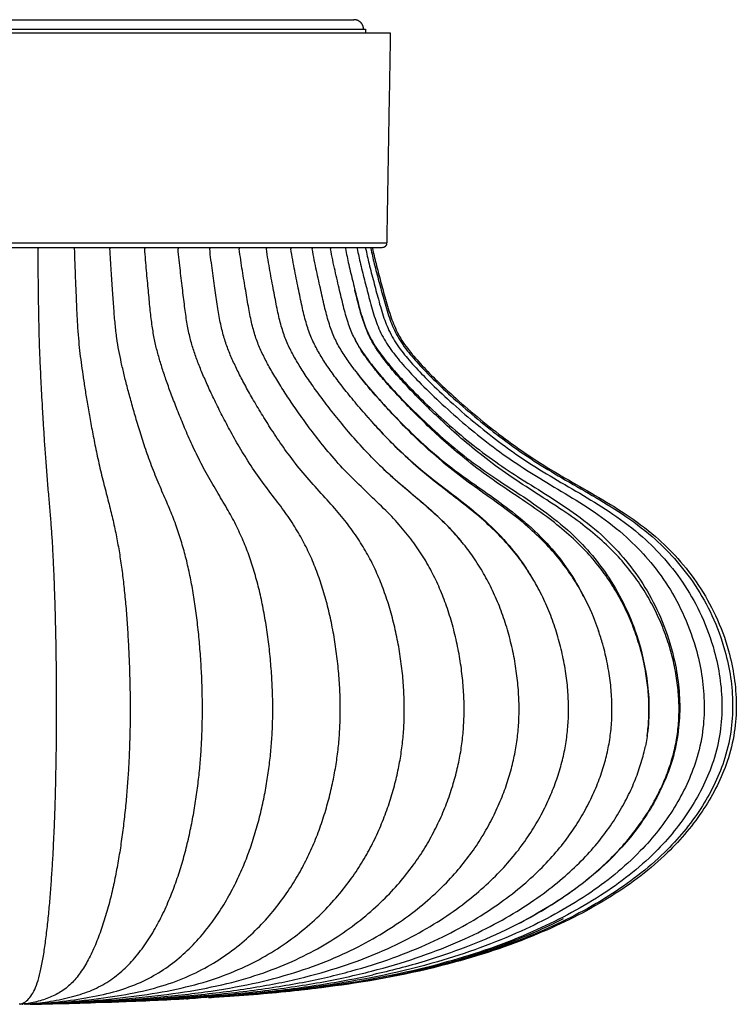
# Model space of a CAD drawing. Header units: millimetres. Extents: x 129 to 279, y 300 to 403.
# Tile 2 of 2: x 204 to 279, y 300 to 403. Entities that reach past the tile are written whole.
import ezdxf

# ---------------------------------------------------------------- set-up
doc = ezdxf.new("R2010")
doc.units = ezdxf.units.MM
doc.layers.add('Make2D$Visible$Curvas', color=7, linetype='Continuous')

msp = doc.modelspace()

# ---------------------------------------------------------------- linework, layer by layer
at = {"layer": 'Make2D$Visible$Curvas', "color": 7, "lineweight": -3}
for points, weights, degree, knots in [([(168.71, 403.45), (168.71, 403.45), (178.97, 403.45), (189.22, 403.45), (203.71, 403.45), (218.21, 403.45), (228.46, 403.45), (238.71, 403.45), (238.71, 403.45)], [1, 0.853553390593, 0.853553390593, 0.853553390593, 1, 0.853553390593, 0.853553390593, 0.853553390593, 1], 2, [0, 0, 0, 28.994949, 28.994949, 57.989899, 57.989899, 86.984848, 86.984848, 115.979797, 115.979797, 115.979797]), ([(239.71, 402.45), (239.71, 402.87), (239.42, 403.16), (239.13, 403.45), (238.71, 403.45)], [1, 0.853553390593, 0.853553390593, 0.853553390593, 1], 2, [0, 0, 0, 0.828427, 0.828427, 1.656854, 1.656854, 1.656854]), ([(242.51, 402.05), (242.51, 402.05), (203.71, 402.05), (164.91, 402.05), (164.91, 402.05)], [1, 0.707106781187, 1, 0.707106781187, 1], 2, [-121.893795, -121.893795, -121.893795, -60.946897, -60.946897, 0, 0, 0]), ([(167.51, 402.45), (167.51, 402.45), (194.34, 402.45), (221.18, 402.45), (235.06, 402.45)], [1, 0.793353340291, 1, 0.793353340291, 1], 2, [18.954276, 18.954276, 18.954276, 66.339965, 66.339965, 113.725654, 113.725654, 113.725654]), ([(242.13, 380.09), (242.13, 380.09), (203.71, 380.09), (165.3, 380.09), (165.3, 380.09)], [1, 0.707106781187, 1, 0.707106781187, 1], 2, [0, 0, 0, 60.344632, 60.344632, 120.689264, 120.689264, 120.689264]), ([(242.13, 380.08), (242.13, 379.95), (242.08, 379.83), (241.98, 379.74), (241.94, 379.69), (241.88, 379.65), (241.81, 379.63), (241.63, 379.59), (241.63, 379.59)], [0.983741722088, 0.895274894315, 0.851041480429, 0.851041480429, 0.851041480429, 0.851041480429, 0.851041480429, 0.851041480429, 0.851041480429], 3, [0.0188083, 0.0188083, 0.0188083, 0.0188083, 0.402872, 0.402872, 0.402872, 0.7901315, 0.7901315, 0.797266, 0.797266, 0.797266, 0.797266]), ([(241.63, 379.59), (241.52, 379.59), (230.33, 379.59), (219.15, 379.59), (203.44, 379.59), (187.74, 379.59), (176.71, 379.59), (165.8, 379.59), (165.8, 379.59)], [1, 0.853553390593, 0.853553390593, 0.853553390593, 1, 0.853553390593, 0.853553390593, 0.853553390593, 0.997057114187], 2, [0.271157, 0.271157, 0.271157, 31.682348, 31.682348, 63.093539, 63.093539, 94.504731, 94.504731, 125.598712, 125.598712, 125.598712])]:
    msp.add_rational_spline(points, weights, degree=degree, knots=knots, dxfattribs=at)
msp.add_rational_spline([(235.06, 402.45), (239.91, 402.45), (239.91, 402.45)], [1, 0.965925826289, 1], degree=2, dxfattribs=at)
for points, degree in [([(239.91, 402.45), (239.91, 402.32), (239.91, 402.18), (239.91, 402.05)], 3), ([(242.51, 402.05), (242.13, 380.1)], 1), ([(203.81, 300.49), (204, 300.54), (204.35, 300.72), (204.82, 301.18), (205.23, 301.8), (205.59, 302.68), (205.9, 303.82), (206.17, 305.17), (206.41, 306.7), (206.62, 308.39), (206.81, 310.17), (206.96, 311.98), (207.09, 313.79), (207.21, 315.57), (207.3, 317.37), (207.38, 319.19), (207.45, 321.04), (207.5, 322.87), (207.54, 324.65), (207.57, 326.37), (207.6, 328.05), (207.61, 329.73), (207.61, 331.47), (207.61, 333.31), (207.59, 335.27), (207.57, 337.27), (207.53, 339.27), (207.48, 341.23), (207.43, 343.12), (207.36, 344.92), (207.29, 346.61), (207.21, 348.24), (207.11, 349.79), (207, 351.33), (206.86, 352.97), (206.7, 354.71), (206.55, 356.62), (206.41, 358.45), (206.3, 360.18), (206.2, 361.8), (206.11, 363.3), (206.04, 364.7), (205.97, 366.02), (205.91, 367.25), (205.86, 368.36), (205.82, 369.45), (205.79, 370.61), (205.76, 371.91), (205.73, 373.46), (205.71, 375.25), (205.68, 377.25), (205.67, 378.73), (205.66, 379.5)], 3), ([(205.65, 379.59), (205.66, 379.56), (205.66, 379.53), (205.66, 379.5)], 3), ([(209.45, 379.59), (209.45, 379.56), (209.45, 379.53), (209.45, 379.5)], 3), ([(213.18, 379.59), (213.18, 379.56), (213.18, 379.53), (213.19, 379.5)], 3), ([(216.81, 379.59), (216.81, 379.56), (216.82, 379.53), (216.82, 379.5)], 3), ([(220.3, 379.59), (220.3, 379.56), (220.31, 379.53), (220.31, 379.5)], 3), ([(223.61, 379.59), (223.61, 379.56), (223.61, 379.53), (223.62, 379.5)], 3), ([(226.7, 379.59), (226.7, 379.56), (226.71, 379.53), (226.71, 379.5)], 3), ([(229.54, 379.59), (229.54, 379.56), (229.54, 379.53), (229.55, 379.5)], 3), ([(232.09, 379.6), (232.1, 379.57), (232.1, 379.54), (232.11, 379.5)], 3), ([(234.34, 379.59), (234.34, 379.56), (234.35, 379.53), (234.35, 379.5)], 3), ([(236.25, 379.59), (236.25, 379.56), (236.26, 379.53), (236.26, 379.5)], 3), ([(237.81, 379.59), (237.81, 379.57), (237.82, 379.54), (237.82, 379.51)], 3), ([(239.03, 379.59), (239.04, 379.57), (239.04, 379.55), (239.05, 379.52)], 3), ([(239.92, 379.59), (239.93, 379.57), (239.93, 379.55), (239.93, 379.53)], 3), ([(240.46, 379.59), (240.47, 379.58), (240.47, 379.56), (240.47, 379.54)], 3), ([(240.64, 379.6), (240.65, 379.58), (240.65, 379.56), (240.65, 379.54)], 3), ([(240.23, 361.81), (240.22, 361.82), (240.21, 361.83), (240.2, 361.84)], 3), ([(221.18, 301.05), (221.23, 301.05), (221.28, 301.05), (221.33, 301.05)], 3), ([(203.81, 300.49), (203.68, 300.49)], 1), ([(203.9, 300.49), (203.81, 300.49)], 1), ([(204.02, 300.5), (203.98, 300.49), (203.94, 300.49), (203.9, 300.49)], 3), ([(204.02, 300.49), (204.03, 300.49), (204.04, 300.49), (204.05, 300.49)], 3), ([(204.24, 300.5), (204.27, 300.5), (204.3, 300.5), (204.33, 300.51)], 3), ([(204.37, 300.5), (204.39, 300.5), (204.41, 300.5), (204.43, 300.5)], 3)]:
    msp.add_open_spline(points, degree=degree, dxfattribs=at)
for points, knots in [([(209.45, 379.5), (209.48, 378.7), (209.53, 377.17), (209.62, 375.1), (209.69, 373.23), (209.78, 371.57), (209.88, 370.14), (210.01, 368.85), (210.16, 367.62), (210.34, 366.34), (210.55, 364.95), (210.8, 363.46), (211.07, 361.86), (211.39, 360.14), (211.75, 358.3), (212.19, 356.31), (212.68, 354.36), (213.16, 352.54), (213.57, 350.85), (213.92, 349.18), (214.21, 347.5), (214.46, 345.77), (214.67, 343.99), (214.85, 342.13), (215, 340.17), (215.12, 338.15), (215.21, 336.09), (215.27, 334.08), (215.3, 332.17), (215.3, 330.34), (215.27, 328.59), (215.21, 326.88), (215.13, 325.14), (215.01, 323.34), (214.85, 321.49), (214.65, 319.61), (214.41, 317.75), (214.14, 315.92), (213.81, 314.12), (213.42, 312.29), (212.95, 310.43), (212.39, 308.61), (211.76, 306.89), (211.03, 305.3), (210.21, 303.91), (209.28, 302.74), (208.19, 301.83), (206.95, 301.19), (205.58, 300.74), (204.57, 300.56), (204.06, 300.5)], [0, 0, 0, 0, 3.125997, 6.251994, 9.37799, 12.503987, 15.629984, 18.755981, 21.881978, 25.007974, 28.133971, 31.259968, 34.385965, 37.511962, 40.637959, 43.763955, 46.889952, 50.015949, 53.141946, 56.267943, 59.393939, 62.519936, 65.645933, 68.77193, 71.897927, 75.023923, 78.14992, 81.275917, 84.401914, 87.527911, 90.653907, 93.779904, 96.905901, 100.031898, 103.157895, 106.283892, 109.409888, 112.535885, 115.661882, 118.787879, 121.913876, 125.039872, 128.165869, 131.291866, 134.417863, 137.54386, 140.669856, 143.795853, 146.92185, 149.759815, 149.759815, 149.759815, 149.759815]), ([(204.47, 300.52), (205.23, 300.57), (206.84, 300.75), (209.05, 301.19), (211.11, 301.83), (212.9, 302.74), (214.45, 303.91), (215.8, 305.3), (217, 306.89), (218.06, 308.61), (218.97, 310.43), (219.75, 312.29), (220.4, 314.12), (220.94, 315.92), (221.4, 317.75), (221.79, 319.61), (222.12, 321.49), (222.38, 323.34), (222.58, 325.14), (222.72, 326.88), (222.81, 328.59), (222.86, 330.34), (222.86, 332.17), (222.82, 334.08), (222.72, 336.09), (222.57, 338.15), (222.37, 340.17), (222.11, 342.13), (221.82, 343.99), (221.47, 345.77), (221.06, 347.5), (220.58, 349.18), (220.01, 350.85), (219.33, 352.54), (218.53, 354.36), (217.72, 356.31), (216.99, 358.3), (216.39, 360.14), (215.87, 361.86), (215.42, 363.46), (215.01, 364.95), (214.66, 366.34), (214.37, 367.62), (214.11, 368.85), (213.9, 370.14), (213.73, 371.57), (213.59, 373.23), (213.47, 375.1), (213.32, 377.17), (213.23, 378.7), (213.19, 379.5)], [0.50432, 0.50432, 0.50432, 0.50432, 3.125997, 6.251993, 9.37799, 12.503987, 15.629984, 18.75598, 21.881977, 25.007974, 28.13397, 31.259967, 34.385964, 37.51196, 40.637957, 43.763954, 46.889951, 50.015947, 53.141944, 56.267941, 59.393937, 62.519934, 65.645931, 68.771927, 71.897924, 75.023921, 78.149918, 81.275914, 84.401911, 87.527908, 90.653904, 93.779901, 96.905898, 100.031894, 103.157891, 106.283888, 109.409885, 112.535881, 115.661878, 118.787875, 121.913871, 125.039868, 128.165865, 131.291861, 134.417858, 137.543855, 140.669852, 143.795848, 146.921845, 150.047842, 150.047842, 150.047842, 150.047842]), ([(204.55, 300.51), (205.69, 300.56), (207.99, 300.75), (211.09, 301.19), (213.94, 301.83), (216.43, 302.74), (218.57, 303.91), (220.45, 305.3), (222.11, 306.89), (223.56, 308.61), (224.83, 310.43), (225.91, 312.29), (226.81, 314.12), (227.56, 315.92), (228.19, 317.75), (228.73, 319.61), (229.18, 321.49), (229.55, 323.34), (229.82, 325.14), (230.02, 326.88), (230.15, 328.59), (230.22, 330.34), (230.22, 332.17), (230.16, 334.08), (230.02, 336.09), (229.81, 338.15), (229.53, 340.17), (229.18, 342.13), (228.77, 343.99), (228.28, 345.77), (227.72, 347.5), (227.06, 349.18), (226.26, 350.85), (225.32, 352.54), (224.22, 354.36), (223.09, 356.31), (222.09, 358.3), (221.26, 360.14), (220.54, 361.86), (219.91, 363.46), (219.35, 364.95), (218.86, 366.34), (218.46, 367.62), (218.1, 368.85), (217.81, 370.14), (217.57, 371.57), (217.38, 373.23), (217.21, 375.1), (217.01, 377.17), (216.88, 378.7), (216.82, 379.5)], [0.343002, 0.343002, 0.343002, 0.343002, 3.125997, 6.251994, 9.377991, 12.503988, 15.629984, 18.755981, 21.881978, 25.007975, 28.133972, 31.259969, 34.385966, 37.511963, 40.63796, 43.763957, 46.889953, 50.01595, 53.141947, 56.267944, 59.393941, 62.519938, 65.645935, 68.771932, 71.897929, 75.023926, 78.149922, 81.275919, 84.401916, 87.527913, 90.65391, 93.779907, 96.905904, 100.031901, 103.157898, 106.283895, 109.409891, 112.535888, 115.661885, 118.787882, 121.913879, 125.039876, 128.165873, 131.29187, 134.417867, 137.543864, 140.66986, 143.795857, 146.921854, 150.047851, 150.047851, 150.047851, 150.047851]), ([(204.63, 300.5), (206.12, 300.56), (209.08, 300.74), (213.06, 301.19), (216.67, 301.83), (219.82, 302.74), (222.53, 303.91), (224.91, 305.3), (227.01, 306.89), (228.86, 308.61), (230.46, 310.43), (231.83, 312.29), (232.97, 314.12), (233.91, 315.92), (234.72, 317.75), (235.4, 319.61), (235.97, 321.49), (236.43, 323.34), (236.78, 325.14), (237.03, 326.88), (237.2, 328.59), (237.28, 330.34), (237.28, 332.17), (237.21, 334.08), (237.03, 336.09), (236.77, 338.15), (236.41, 340.17), (235.97, 342.13), (235.44, 343.99), (234.83, 345.77), (234.12, 347.5), (233.28, 349.18), (232.27, 350.85), (231.08, 352.54), (229.68, 354.36), (228.25, 356.31), (226.98, 358.3), (225.93, 360.14), (225.02, 361.86), (224.22, 363.46), (223.51, 364.95), (222.9, 366.34), (222.38, 367.62), (221.94, 368.85), (221.56, 370.14), (221.26, 371.57), (221.02, 373.23), (220.8, 375.1), (220.55, 377.17), (220.38, 378.7), (220.31, 379.5)], [0.254779, 0.254779, 0.254779, 0.254779, 3.125997, 6.251994, 9.377991, 12.503988, 15.629985, 18.755981, 21.881978, 25.007975, 28.133972, 31.259969, 34.385966, 37.511963, 40.63796, 43.763957, 46.889954, 50.01595, 53.141947, 56.267944, 59.393941, 62.519938, 65.645935, 68.771932, 71.897929, 75.023926, 78.149923, 81.27592, 84.401916, 87.527913, 90.65391, 93.779907, 96.905904, 100.031901, 103.157898, 106.283895, 109.409892, 112.535889, 115.661886, 118.787882, 121.913879, 125.039876, 128.165873, 131.29187, 134.417867, 137.543864, 140.669861, 143.795858, 146.921855, 150.047851, 150.047851, 150.047851, 150.047851]), ([(204.85, 300.5), (206.96, 300.55), (211.11, 300.74), (216.66, 301.19), (221.67, 301.83), (226.03, 302.74), (229.79, 303.91), (233.09, 305.3), (236, 306.89), (238.56, 308.61), (240.79, 310.43), (242.68, 312.29), (244.26, 314.12), (245.57, 315.92), (246.68, 317.75), (247.63, 319.61), (248.42, 321.49), (249.06, 323.34), (249.54, 325.14), (249.89, 326.88), (250.12, 328.59), (250.23, 330.34), (250.24, 332.17), (250.13, 334.08), (249.89, 336.09), (249.52, 338.15), (249.03, 340.17), (248.41, 342.13), (247.69, 343.99), (246.84, 345.77), (245.85, 347.5), (244.68, 349.18), (243.29, 350.85), (241.63, 352.54), (239.7, 354.36), (237.72, 356.31), (235.96, 358.3), (234.5, 360.14), (233.24, 361.86), (232.13, 363.46), (231.15, 364.95), (230.3, 366.34), (229.58, 367.62), (228.96, 368.85), (228.44, 370.14), (228.03, 371.57), (227.7, 373.23), (227.39, 375.1), (227.04, 377.17), (226.81, 378.7), (226.71, 379.5)], [0.192967, 0.192967, 0.192967, 0.192967, 3.125997, 6.251994, 9.377991, 12.503988, 15.629985, 18.755981, 21.881978, 25.007975, 28.133972, 31.259969, 34.385966, 37.511963, 40.63796, 43.763957, 46.889954, 50.015951, 53.141948, 56.267944, 59.393941, 62.519938, 65.645935, 68.771932, 71.897929, 75.023926, 78.149923, 81.27592, 84.401917, 87.527914, 90.653911, 93.779907, 96.905904, 100.031901, 103.157898, 106.283895, 109.409892, 112.535889, 115.661886, 118.787883, 121.91388, 125.039877, 128.165874, 131.29187, 134.417867, 137.543864, 140.669861, 143.795858, 146.921855, 150.047852, 150.047852, 150.047852, 150.047852]), ([(204.85, 300.5), (206.62, 300.56), (210.16, 300.74), (214.92, 301.19), (219.25, 301.83), (223.03, 302.74), (226.29, 303.91), (229.14, 305.3), (231.66, 306.89), (233.87, 308.61), (235.8, 310.43), (237.44, 312.29), (238.81, 314.12), (239.94, 315.92), (240.9, 317.75), (241.72, 319.61), (242.41, 321.49), (242.96, 323.34), (243.38, 325.14), (243.68, 326.88), (243.88, 328.59), (243.98, 330.34), (243.98, 332.17), (243.89, 334.08), (243.68, 336.09), (243.36, 338.15), (242.93, 340.17), (242.4, 342.13), (241.77, 343.99), (241.04, 345.77), (240.18, 347.5), (239.17, 349.18), (237.97, 350.85), (236.54, 352.54), (234.86, 354.36), (233.15, 356.31), (231.62, 358.3), (230.36, 360.14), (229.27, 361.86), (228.31, 363.46), (227.46, 364.95), (226.73, 366.34), (226.11, 367.62), (225.57, 368.85), (225.12, 370.14), (224.76, 371.57), (224.47, 373.23), (224.21, 375.1), (223.91, 377.17), (223.7, 378.7), (223.62, 379.5)], [0.275375, 0.275375, 0.275375, 0.275375, 3.125997, 6.251994, 9.377991, 12.503988, 15.629985, 18.755981, 21.881978, 25.007975, 28.133972, 31.259969, 34.385966, 37.511963, 40.63796, 43.763957, 46.889954, 50.015951, 53.141948, 56.267944, 59.393941, 62.519938, 65.645935, 68.771932, 71.897929, 75.023926, 78.149923, 81.27592, 84.401917, 87.527914, 90.65391, 93.779907, 96.905904, 100.031901, 103.157898, 106.283895, 109.409892, 112.535889, 115.661886, 118.787883, 121.91388, 125.039876, 128.165873, 131.29187, 134.417867, 137.543864, 140.669861, 143.795858, 146.921855, 150.047852, 150.047852, 150.047852, 150.047852]), ([(239.93, 379.53), (240.04, 378.99), (240.16, 378.45), (240.29, 377.92), (240.44, 377.3), (240.6, 376.68), (240.77, 376.06), (240.93, 375.44), (241.09, 374.83), (241.26, 374.21), (241.44, 373.55), (241.63, 372.88), (241.85, 372.23), (241.95, 371.95), (242.06, 371.67), (242.17, 371.39), (242.3, 371.09), (242.44, 370.79), (242.59, 370.51), (242.74, 370.22), (242.91, 369.94), (243.08, 369.67), (243.28, 369.37), (243.48, 369.08), (243.7, 368.8), (243.9, 368.54), (244.11, 368.29), (244.32, 368.04), (244.55, 367.77), (244.78, 367.5), (245.02, 367.24), (245.52, 366.69), (246.03, 366.16), (246.55, 365.64), (247.27, 364.92), (248.02, 364.22), (248.78, 363.54), (249.59, 362.8), (250.42, 362.08), (251.26, 361.38), (252.11, 360.68), (252.96, 360), (253.84, 359.34), (254.79, 358.62), (255.76, 357.93), (256.75, 357.28), (257.68, 356.67), (258.62, 356.09), (259.58, 355.53), (260.62, 354.91), (261.67, 354.31), (262.71, 353.69), (263.75, 353.07), (264.79, 352.44), (265.79, 351.75), (266.87, 351.02), (267.91, 350.23), (268.89, 349.36), (269.71, 348.64), (270.47, 347.88), (271.19, 347.06), (271.97, 346.18), (272.69, 345.24), (273.33, 344.25), (273.98, 343.25), (274.56, 342.19), (275.06, 341.11), (275.6, 339.92), (276.05, 338.68), (276.4, 337.42), (276.89, 335.61), (277.18, 333.72), (277.19, 331.85), (277.2, 330.88), (277.14, 329.92), (277.01, 328.96), (276.86, 327.94), (276.62, 326.92), (276.3, 325.94), (275.73, 324.2), (274.92, 322.55), (273.94, 321.02), (272.88, 319.35), (271.63, 317.81), (270.24, 316.42), (268.49, 314.68), (266.56, 313.19), (264.5, 311.86), (262.25, 310.41), (259.86, 309.17), (257.42, 308.09), (254.51, 306.81), (251.48, 305.76), (248.43, 304.91), (244.63, 303.84), (240.79, 303.08), (236.89, 302.51), (233.19, 301.97), (229.44, 301.62), (225.73, 301.35), (224.13, 301.23), (222.52, 301.13), (220.92, 301.04)], [1.413686, 1.413686, 1.413686, 1.413686, 3.069952, 3.069952, 3.069952, 4.988854, 4.988854, 4.988854, 6.908607, 6.908607, 6.908607, 8.976785, 8.976785, 8.976785, 9.885831, 9.885831, 9.885831, 10.868877, 10.868877, 10.868877, 11.855495, 11.855495, 11.855495, 12.930922, 12.930922, 12.930922, 13.928316, 13.928316, 13.928316, 15.008267, 15.008267, 15.008267, 17.245605, 17.245605, 17.245605, 20.347972, 20.347972, 20.347972, 23.688898, 23.688898, 23.688898, 27.023617, 27.023617, 27.023617, 30.651393, 30.651393, 30.651393, 34.034656, 34.034656, 34.034656, 37.726967, 37.726967, 37.726967, 41.411352, 41.411352, 41.411352, 45.373133, 45.373133, 45.373133, 48.646523, 48.646523, 48.646523, 52.203722, 52.203722, 52.203722, 55.804759, 55.804759, 55.804759, 59.740324, 59.740324, 59.740324, 65.400009, 65.400009, 65.400009, 68.294849, 68.294849, 68.294849, 71.415232, 71.415232, 71.415232, 76.921052, 76.921052, 76.921052, 82.888288, 82.888288, 82.888288, 90.323191, 90.323191, 90.323191, 98.488741, 98.488741, 98.488741, 108.221216, 108.221216, 108.221216, 120.25384, 120.25384, 120.25384, 131.710414, 131.710414, 131.710414, 136.64601, 136.64601, 136.64601, 136.64601]), ([(240.65, 379.54), (240.76, 379.01), (240.88, 378.47), (241.02, 377.94), (241.17, 377.32), (241.34, 376.7), (241.5, 376.08), (241.67, 375.47), (241.83, 374.85), (242, 374.23), (242.19, 373.57), (242.38, 372.9), (242.61, 372.26), (242.71, 371.98), (242.82, 371.7), (242.94, 371.42), (243.07, 371.12), (243.2, 370.83), (243.36, 370.54), (243.51, 370.25), (243.68, 369.98), (243.86, 369.7), (244.06, 369.41), (244.27, 369.12), (244.49, 368.84), (244.7, 368.58), (244.91, 368.32), (245.13, 368.07), (245.36, 367.8), (245.6, 367.53), (245.85, 367.27), (246.36, 366.72), (246.88, 366.19), (247.41, 365.67), (248.15, 364.95), (248.92, 364.25), (249.69, 363.57), (250.52, 362.83), (251.37, 362.11), (252.23, 361.41), (253.09, 360.71), (253.97, 360.03), (254.86, 359.37), (255.83, 358.65), (256.83, 357.96), (257.85, 357.31), (258.79, 356.7), (259.76, 356.12), (260.74, 355.55), (261.8, 354.93), (262.87, 354.33), (263.94, 353.71), (265, 353.09), (266.06, 352.46), (267.08, 351.78), (268.18, 351.05), (269.24, 350.26), (270.24, 349.4), (271.06, 348.68), (271.84, 347.92), (272.57, 347.1), (273.37, 346.22), (274.1, 345.29), (274.76, 344.29), (275.42, 343.3), (276.01, 342.25), (276.52, 341.15), (277.08, 339.96), (277.54, 338.72), (277.89, 337.45), (278.4, 335.61), (278.68, 333.72), (278.69, 331.85), (278.7, 330.87), (278.64, 329.9), (278.49, 328.94), (278.34, 327.91), (278.09, 326.89), (277.75, 325.89), (277.17, 324.16), (276.33, 322.49), (275.32, 320.95), (274.23, 319.27), (272.93, 317.74), (271.51, 316.36), (269.73, 314.62), (267.76, 313.13), (265.65, 311.81), (263.36, 310.37), (260.92, 309.13), (258.41, 308.05), (255.42, 306.77), (252.32, 305.73), (249.22, 304.88), (245.31, 303.81), (241.38, 303.05), (237.44, 302.5), (233.65, 301.96), (229.85, 301.61), (226.04, 301.34), (225.2, 301.28), (224.35, 301.23), (223.5, 301.18)], [1.417311, 1.417311, 1.417311, 1.417311, 3.060627, 3.060627, 3.060627, 4.97765, 4.97765, 4.97765, 6.897151, 6.897151, 6.897151, 8.959017, 8.959017, 8.959017, 9.862892, 9.862892, 9.862892, 10.838779, 10.838779, 10.838779, 11.818217, 11.818217, 11.818217, 12.888277, 12.888277, 12.888277, 13.88261, 13.88261, 13.88261, 14.960715, 14.960715, 14.960715, 17.195466, 17.195466, 17.195466, 20.295685, 20.295685, 20.295685, 23.634898, 23.634898, 23.634898, 26.967738, 26.967738, 26.967738, 30.59338, 30.59338, 30.59338, 33.975206, 33.975206, 33.975206, 37.667469, 37.667469, 37.667469, 41.352885, 41.352885, 41.352885, 45.317698, 45.317698, 45.317698, 48.59578, 48.59578, 48.59578, 52.161146, 52.161146, 52.161146, 55.773994, 55.773994, 55.773994, 59.726212, 59.726212, 59.726212, 65.419451, 65.419451, 65.419451, 68.336745, 68.336745, 68.336745, 71.482686, 71.482686, 71.482686, 77.02265, 77.02265, 77.02265, 83.013723, 83.013723, 83.013723, 90.464808, 90.464808, 90.464808, 98.638633, 98.638633, 98.638633, 108.375906, 108.375906, 108.375906, 120.410531, 120.410531, 120.410531, 131.86733, 131.86733, 131.86733, 134.417903, 134.417903, 134.417903, 134.417903]), ([(240.47, 379.54), (240.58, 379), (240.7, 378.47), (240.83, 377.93), (240.99, 377.31), (241.15, 376.7), (241.32, 376.08), (241.48, 375.46), (241.65, 374.84), (241.82, 374.23), (242, 373.57), (242.19, 372.9), (242.42, 372.26), (242.52, 371.97), (242.63, 371.69), (242.74, 371.41), (242.87, 371.11), (243.01, 370.82), (243.16, 370.53), (243.32, 370.25), (243.49, 369.97), (243.67, 369.69), (243.86, 369.4), (244.07, 369.11), (244.29, 368.83), (244.5, 368.57), (244.71, 368.31), (244.92, 368.06), (245.16, 367.79), (245.4, 367.53), (245.64, 367.26), (246.14, 366.72), (246.66, 366.19), (247.19, 365.67), (247.93, 364.94), (248.69, 364.25), (249.46, 363.56), (250.29, 362.82), (251.13, 362.1), (251.99, 361.4), (252.84, 360.7), (253.72, 360.02), (254.61, 359.36), (255.57, 358.64), (256.56, 357.95), (257.57, 357.3), (258.51, 356.69), (259.48, 356.11), (260.44, 355.54), (261.5, 354.93), (262.57, 354.32), (263.63, 353.71), (264.68, 353.09), (265.74, 352.45), (266.75, 351.77), (267.85, 351.04), (268.9, 350.25), (269.9, 349.39), (270.72, 348.67), (271.5, 347.91), (272.23, 347.09), (273.02, 346.21), (273.74, 345.27), (274.4, 344.28), (275.06, 343.28), (275.65, 342.23), (276.15, 341.14), (276.71, 339.95), (277.16, 338.71), (277.51, 337.44), (278.02, 335.62), (278.3, 333.73), (278.32, 331.85), (278.33, 330.88), (278.26, 329.91), (278.12, 328.95), (277.97, 327.91), (277.72, 326.9), (277.39, 325.9), (276.81, 324.16), (275.97, 322.5), (274.98, 320.96), (273.89, 319.3), (272.61, 317.76), (271.19, 316.37), (269.42, 314.64), (267.45, 313.14), (265.36, 311.82), (263.07, 310.37), (260.64, 309.13), (258.16, 308.06), (255.2, 306.79), (252.12, 305.74), (249.02, 304.88), (245.16, 303.82), (241.26, 303.06), (237.3, 302.5), (233.54, 301.97), (229.75, 301.61), (225.96, 301.34), (225.14, 301.29), (224.32, 301.23), (223.5, 301.18)], [1.416117, 1.416117, 1.416117, 1.416117, 3.062905, 3.062905, 3.062905, 4.980388, 4.980388, 4.980388, 6.89995, 6.89995, 6.89995, 8.963359, 8.963359, 8.963359, 9.868497, 9.868497, 9.868497, 10.846132, 10.846132, 10.846132, 11.827322, 11.827322, 11.827322, 12.898691, 12.898691, 12.898691, 13.893771, 13.893771, 13.893771, 14.972327, 14.972327, 14.972327, 17.207709, 17.207709, 17.207709, 20.308453, 20.308453, 20.308453, 23.648085, 23.648085, 23.648085, 26.981384, 26.981384, 26.981384, 30.607547, 30.607547, 30.607547, 33.989724, 33.989724, 33.989724, 37.681999, 37.681999, 37.681999, 41.367162, 41.367162, 41.367162, 45.331228, 45.331228, 45.331228, 48.608154, 48.608154, 48.608154, 52.17151, 52.17151, 52.17151, 55.781455, 55.781455, 55.781455, 59.729587, 59.729587, 59.729587, 65.414606, 65.414606, 65.414606, 68.326408, 68.326408, 68.326408, 71.466104, 71.466104, 71.466104, 76.997729, 76.997729, 76.997729, 82.982981, 82.982981, 82.982981, 90.430115, 90.430115, 90.430115, 98.601922, 98.601922, 98.601922, 108.338026, 108.338026, 108.338026, 120.372164, 120.372164, 120.372164, 131.828909, 131.828909, 131.828909, 134.314252, 134.314252, 134.314252, 134.314252]), ([(239.05, 379.52), (239.15, 378.98), (239.27, 378.43), (239.4, 377.89), (239.54, 377.27), (239.7, 376.65), (239.86, 376.03), (240.02, 375.41), (240.18, 374.8), (240.34, 374.18), (240.51, 373.52), (240.7, 372.84), (240.92, 372.2), (241.01, 371.91), (241.12, 371.63), (241.23, 371.35), (241.36, 371.05), (241.49, 370.75), (241.64, 370.46), (241.79, 370.17), (241.95, 369.89), (242.12, 369.62), (242.31, 369.32), (242.51, 369.04), (242.72, 368.76), (242.91, 368.5), (243.11, 368.24), (243.32, 367.99), (243.54, 367.72), (243.77, 367.45), (244.01, 367.19), (244.49, 366.65), (244.98, 366.12), (245.49, 365.6), (246.19, 364.88), (246.92, 364.18), (247.65, 363.5), (248.45, 362.76), (249.25, 362.04), (250.07, 361.34), (250.89, 360.64), (251.72, 359.96), (252.57, 359.3), (253.5, 358.59), (254.44, 357.9), (255.4, 357.25), (256.3, 356.64), (257.22, 356.06), (258.14, 355.5), (259.15, 354.88), (260.17, 354.28), (261.19, 353.66), (262.21, 353.04), (263.22, 352.4), (264.2, 351.72), (265.25, 350.98), (266.27, 350.18), (267.24, 349.31), (268.03, 348.59), (268.78, 347.82), (269.48, 347.01), (270.24, 346.12), (270.94, 345.18), (271.57, 344.19), (272.21, 343.19), (272.77, 342.13), (273.25, 341.05), (273.78, 339.86), (274.22, 338.63), (274.56, 337.37), (275.04, 335.57), (275.32, 333.71), (275.34, 331.84), (275.35, 330.89), (275.3, 329.94), (275.17, 328.99), (275.03, 327.98), (274.8, 326.98), (274.5, 326), (273.96, 324.28), (273.18, 322.63), (272.24, 321.11), (271.22, 319.44), (270, 317.91), (268.66, 316.52), (266.97, 314.77), (265.09, 313.27), (263.1, 311.94), (260.91, 310.48), (258.59, 309.23), (256.21, 308.15), (253.38, 306.86), (250.43, 305.81), (247.46, 304.94), (243.76, 303.87), (240.01, 303.1), (236.21, 302.53), (233.51, 302.12), (230.75, 301.82), (228.03, 301.58)], [1.408694, 1.408694, 1.408694, 1.408694, 3.082405, 3.082405, 3.082405, 5.003819, 5.003819, 5.003819, 6.923909, 6.923909, 6.923909, 9.000533, 9.000533, 9.000533, 9.916511, 9.916511, 9.916511, 10.909178, 10.909178, 10.909178, 11.905456, 11.905456, 11.905456, 12.988111, 12.988111, 12.988111, 13.98962, 13.98962, 13.98962, 15.07205, 15.07205, 15.07205, 17.312856, 17.312856, 17.312856, 20.418102, 20.418102, 20.418102, 23.761318, 23.761318, 23.761318, 27.098554, 27.098554, 27.098554, 30.729193, 30.729193, 30.729193, 34.11438, 34.11438, 34.11438, 37.806758, 37.806758, 37.806758, 41.489786, 41.489786, 41.489786, 45.447613, 45.447613, 45.447613, 48.714879, 48.714879, 48.714879, 52.261377, 52.261377, 52.261377, 55.84687, 55.84687, 55.84687, 59.76043, 59.76043, 59.76043, 65.375542, 65.375542, 65.375542, 68.240395, 68.240395, 68.240395, 71.326546, 71.326546, 71.326546, 76.786552, 76.786552, 76.786552, 82.721792, 82.721792, 82.721792, 90.13497, 90.13497, 90.13497, 98.28937, 98.28937, 98.28937, 108.015356, 108.015356, 108.015356, 120.04526, 120.04526, 120.04526, 128.673185, 128.673185, 128.673185, 128.673185]), ([(240.73, 357.52), (240.48, 357.78), (239.61, 358.68), (238.3, 360.14), (236.89, 361.86), (235.64, 363.46), (234.54, 364.95), (233.58, 366.34), (232.78, 367.62), (232.08, 368.85), (231.5, 370.14), (231.04, 371.57), (230.66, 373.23), (230.31, 375.1), (229.92, 377.17), (229.66, 378.7), (229.55, 379.5)], [108.190678, 108.190678, 108.190678, 108.190678, 109.409892, 112.535889, 115.661886, 118.787883, 121.91388, 125.039877, 128.165874, 131.29187, 134.417867, 137.543864, 140.669861, 143.795858, 146.921855, 150.047852, 150.047852, 150.047852, 150.047852]), ([(240.19, 361.85), (239.71, 362.4), (238.8, 363.46), (237.59, 364.95), (236.54, 366.34), (235.65, 367.62), (234.89, 368.85), (234.25, 370.14), (233.74, 371.57), (233.32, 373.23), (232.94, 375.1), (232.51, 377.17), (232.23, 378.7), (232.11, 379.5)], [115.691662, 115.691662, 115.691662, 115.691662, 118.787882, 121.913879, 125.039876, 128.165873, 131.29187, 134.417867, 137.543864, 140.669861, 143.795858, 146.921855, 150.047851, 150.047851, 150.047851, 150.047851]), ([(238.76, 366.85), (238.57, 367.11), (238.07, 367.78), (237.36, 368.85), (236.66, 370.14), (236.12, 371.57), (235.67, 373.23), (235.26, 375.1), (234.79, 377.17), (234.48, 378.7), (234.35, 379.5)], [126.288924, 126.288924, 126.288924, 126.288924, 128.16588, 131.291877, 134.417874, 137.543871, 140.669868, 143.795865, 146.921862, 150.047859, 150.047859, 150.047859, 150.047859]), ([(238.73, 370.19), (238.51, 370.64), (238.13, 371.58), (237.66, 373.23), (237.22, 375.1), (236.73, 377.17), (236.4, 378.7), (236.26, 379.5)], [134.493327, 134.493327, 134.493327, 134.493327, 137.543876, 140.669873, 143.79587, 146.921867, 150.047865, 150.047865, 150.047865, 150.047865]), ([(237.82, 379.51), (237.92, 378.95), (238.04, 378.4), (238.16, 377.85), (238.3, 377.23), (238.46, 376.61), (238.61, 375.99), (238.76, 375.37), (238.91, 374.75), (239.07, 374.13), (239.24, 373.47), (239.42, 372.79), (239.63, 372.14), (239.72, 371.85), (239.82, 371.57), (239.93, 371.29), (240.05, 370.98), (240.18, 370.68), (240.33, 370.39), (240.47, 370.1), (240.63, 369.82), (240.79, 369.55), (240.97, 369.25), (241.17, 368.96), (241.37, 368.68), (241.55, 368.42), (241.75, 368.17), (241.95, 367.92), (242.16, 367.65), (242.38, 367.38), (242.6, 367.12), (243.07, 366.58), (243.54, 366.05), (244.03, 365.53), (244.7, 364.81), (245.4, 364.12), (246.1, 363.43), (246.87, 362.7), (247.64, 361.98), (248.42, 361.28), (249.21, 360.58), (250.01, 359.9), (250.82, 359.24), (251.71, 358.53), (252.61, 357.85), (253.54, 357.2), (254.39, 356.59), (255.28, 356.02), (256.16, 355.45), (257.14, 354.84), (258.12, 354.23), (259.1, 353.61), (260.08, 352.99), (261.05, 352.35), (262, 351.66), (263.02, 350.92), (264.01, 350.12), (264.95, 349.24), (265.71, 348.51), (266.44, 347.74), (267.12, 346.92), (267.85, 346.03), (268.53, 345.09), (269.14, 344.09), (269.75, 343.09), (270.3, 342.04), (270.76, 340.96), (271.27, 339.78), (271.7, 338.55), (272.02, 337.31), (272.48, 335.53), (272.75, 333.68), (272.78, 331.84), (272.8, 330.9), (272.75, 329.97), (272.63, 329.04), (272.51, 328.04), (272.3, 327.05), (272.01, 326.09), (271.51, 324.39), (270.78, 322.76), (269.9, 321.25), (268.93, 319.59), (267.78, 318.06), (266.49, 316.66), (264.88, 314.91), (263.08, 313.4), (261.17, 312.06), (259.06, 310.59), (256.83, 309.33), (254.55, 308.24), (251.83, 306.94), (249, 305.88), (246.14, 305), (244.34, 304.45), (242.52, 303.98), (240.7, 303.58)], [1.399613, 1.399613, 1.399613, 1.399613, 3.101539, 3.101539, 3.101539, 5.026807, 5.026807, 5.026807, 6.947415, 6.947415, 6.947415, 9.03702, 9.03702, 9.03702, 9.963676, 9.963676, 9.963676, 10.971206, 10.971206, 10.971206, 11.982443, 11.982443, 11.982443, 13.076304, 13.076304, 13.076304, 14.084182, 14.084182, 14.084182, 15.170438, 15.170438, 15.170438, 17.41659, 17.41659, 17.41659, 20.526265, 20.526265, 20.526265, 23.873004, 23.873004, 23.873004, 27.21411, 27.21411, 27.21411, 30.849158, 30.849158, 30.849158, 34.237306, 34.237306, 34.237306, 37.92979, 37.92979, 37.92979, 41.610789, 41.610789, 41.610789, 45.562767, 45.562767, 45.562767, 48.820961, 48.820961, 48.820961, 52.351517, 52.351517, 52.351517, 55.913713, 55.913713, 55.913713, 59.794088, 59.794088, 59.794088, 65.341464, 65.341464, 65.341464, 68.160379, 68.160379, 68.160379, 71.193846, 71.193846, 71.193846, 76.583146, 76.583146, 76.583146, 82.468978, 82.468978, 82.468978, 89.8486, 89.8486, 89.8486, 97.985686, 97.985686, 97.985686, 107.70154, 107.70154, 107.70154, 113.777901, 113.777901, 113.777901, 113.777901]), ([(255.78, 308.86), (256.79, 309.37), (258.83, 310.51), (261.52, 312.29), (263.86, 314.12), (265.8, 315.92), (267.45, 317.75), (268.85, 319.61), (270.03, 321.49), (270.97, 323.34), (271.69, 325.14), (272.2, 326.88), (272.54, 328.59), (272.72, 330.34), (272.72, 332.17), (272.56, 334.08), (272.21, 336.09), (271.66, 338.15), (270.93, 340.17), (270.02, 342.13), (268.94, 343.99), (267.68, 345.77), (266.21, 347.5), (264.48, 349.18), (262.42, 350.85), (259.96, 352.54), (257.09, 354.36), (254.15, 356.31), (251.54, 358.3), (249.37, 360.14), (247.51, 361.86), (245.86, 363.46), (244.4, 364.95), (243.14, 366.34), (242.08, 367.62), (241.16, 368.85), (240.39, 370.14), (239.78, 371.57), (239.28, 373.23), (238.98, 374.48), (238.81, 375.14), (238.81, 375.15)], [25.416644, 25.416644, 25.416644, 25.416644, 28.133971, 31.259967, 34.385964, 37.511961, 40.637958, 43.763954, 46.889951, 50.015948, 53.141945, 56.267941, 59.393938, 62.519935, 65.645932, 68.771928, 71.897925, 75.023922, 78.149919, 81.275915, 84.401912, 87.527909, 90.653906, 93.779902, 96.905899, 100.031896, 103.157893, 106.283889, 109.409886, 112.535883, 115.66188, 118.787876, 121.913873, 125.03987, 128.165867, 131.291863, 134.41786, 137.543857, 140.669854, 143.79585, 143.827309, 143.827309, 143.827309, 143.827309]), ([(238.73, 370.19), (238.85, 369.94), (238.98, 369.69), (239.12, 369.44), (239.3, 369.15), (239.48, 368.86), (239.67, 368.58), (239.85, 368.32), (240.03, 368.07), (240.22, 367.82), (240.42, 367.55), (240.63, 367.28), (240.84, 367.02), (241.28, 366.48), (241.73, 365.95), (242.19, 365.43), (242.83, 364.72), (243.48, 364.02), (244.15, 363.34), (244.87, 362.61), (245.61, 361.89), (246.35, 361.19), (247.1, 360.49), (247.85, 359.82), (248.62, 359.16), (249.46, 358.45), (250.31, 357.77), (251.18, 357.12), (251.99, 356.52), (252.83, 355.95), (253.67, 355.39), (254.59, 354.77), (255.52, 354.17), (256.46, 353.54), (257.39, 352.92), (258.32, 352.28), (259.23, 351.58), (260.21, 350.83), (261.16, 350.02), (262.06, 349.13), (262.8, 348.4), (263.49, 347.62), (264.14, 346.79), (264.85, 345.9), (265.49, 344.95), (266.07, 343.96), (266.66, 342.96), (267.18, 341.91), (267.62, 340.83), (268.11, 339.66), (268.51, 338.45), (268.82, 337.21), (269.26, 335.45), (269.52, 333.65), (269.56, 331.84), (269.58, 330.92), (269.55, 330.01), (269.44, 329.1), (269.38, 328.56), (269.29, 328.01), (269.19, 327.48)], [11.180582, 11.180582, 11.180582, 11.180582, 12.095369, 12.095369, 12.095369, 13.20582, 13.20582, 13.20582, 14.223093, 14.223093, 14.223093, 15.314986, 15.314986, 15.314986, 17.56898, 17.56898, 17.56898, 20.685146, 20.685146, 20.685146, 24.037034, 24.037034, 24.037034, 27.383807, 27.383807, 27.383807, 31.02532, 31.02532, 31.02532, 34.417806, 34.417806, 34.417806, 38.110454, 38.110454, 38.110454, 41.788602, 41.788602, 41.788602, 45.732519, 45.732519, 45.732519, 48.978178, 48.978178, 48.978178, 52.486517, 52.486517, 52.486517, 56.015944, 56.015944, 56.015944, 59.849212, 59.849212, 59.849212, 65.299325, 65.299325, 65.299325, 68.051449, 68.051449, 68.051449, 69.71119, 69.71119, 69.71119, 69.71119]), ([(269.37, 328.51), (269.37, 328.54), (269.46, 329.15), (269.57, 330.34), (269.58, 332.17), (269.42, 334.08), (269.09, 336.09), (268.56, 338.15), (267.86, 340.17), (266.99, 342.13), (265.96, 343.99), (264.76, 345.77), (263.36, 347.5), (261.71, 349.18), (259.74, 350.85), (257.39, 352.54), (254.65, 354.36), (251.85, 356.31), (249.36, 358.3), (247.29, 360.14), (245.51, 361.86), (243.94, 363.46), (242.55, 364.95), (241.35, 366.34), (240.33, 367.62), (239.5, 368.78), (239.04, 369.58), (238.84, 369.96)], [59.231915, 59.231915, 59.231915, 59.231915, 59.393946, 62.519944, 65.645941, 68.771938, 71.897935, 75.023932, 78.149929, 81.275927, 84.401924, 87.527921, 90.653918, 93.779915, 96.905913, 100.03191, 103.157907, 106.283904, 109.409901, 112.535898, 115.661896, 118.787893, 121.91389, 125.039887, 128.165884, 131.291881, 133.950743, 133.950743, 133.950743, 133.950743]), ([(238.76, 366.85), (239.16, 366.32), (239.58, 365.8), (240, 365.29), (240.59, 364.58), (241.21, 363.89), (241.83, 363.21), (242.51, 362.47), (243.19, 361.76), (243.88, 361.06), (244.58, 360.37), (245.28, 359.69), (246, 359.04), (246.78, 358.34), (247.57, 357.66), (248.38, 357.02), (249.13, 356.42), (249.91, 355.85), (250.69, 355.29), (251.55, 354.68), (252.42, 354.08), (253.31, 353.45), (254.18, 352.82), (255.06, 352.17), (255.93, 351.46), (256.86, 350.7), (257.76, 349.88), (258.62, 348.98), (259.32, 348.24), (259.98, 347.45), (260.6, 346.61), (261.26, 345.71), (261.87, 344.76), (262.42, 343.76), (262.97, 342.76), (263.46, 341.72), (263.88, 340.65), (264.03, 340.28), (264.16, 339.9), (264.29, 339.53)], [15.563764, 15.563764, 15.563764, 15.563764, 17.790653, 17.790653, 17.790653, 20.916227, 20.916227, 20.916227, 24.275561, 24.275561, 24.275561, 27.630539, 27.630539, 27.630539, 31.281438, 31.281438, 31.281438, 34.680207, 34.680207, 34.680207, 38.373112, 38.373112, 38.373112, 42.047376, 42.047376, 42.047376, 45.980638, 45.980638, 45.980638, 49.209665, 49.209665, 49.209665, 52.688134, 52.688134, 52.688134, 56.172905, 56.172905, 56.172905, 57.37218, 57.37218, 57.37218, 57.37218]), ([(262.88, 342.87), (262.69, 343.24), (262.16, 344.23), (261.18, 345.77), (259.86, 347.5), (258.3, 349.18), (256.45, 350.85), (254.24, 352.54), (251.66, 354.36), (249.02, 356.31), (246.68, 358.3), (244.73, 360.14), (243.06, 361.86), (241.58, 363.46), (240.27, 364.95), (239.47, 365.93), (239.09, 366.42), (239.06, 366.46)], [82.531323, 82.531323, 82.531323, 82.531323, 84.401921, 87.527918, 90.653915, 93.779912, 96.905909, 100.031906, 103.157903, 106.2839, 109.409897, 112.535894, 115.661892, 118.787889, 121.913886, 125.039883, 125.362276, 125.362276, 125.362276, 125.362276]), ([(240.19, 361.85), (240.48, 361.52), (240.77, 361.2), (241.06, 360.88), (241.7, 360.19), (242.34, 359.52), (243, 358.87), (243.71, 358.17), (244.44, 357.5), (245.17, 356.87), (245.85, 356.28), (246.56, 355.71), (247.28, 355.15), (248.07, 354.55), (248.87, 353.94), (249.69, 353.31), (250.51, 352.67), (251.33, 352.01), (252.15, 351.29), (253.02, 350.52), (253.87, 349.68), (254.68, 348.76), (255.34, 348), (255.96, 347.2), (256.54, 346.35), (256.77, 346.01), (257, 345.67), (257.21, 345.32)], [23.066545, 23.066545, 23.066545, 23.066545, 24.627044, 24.627044, 24.627044, 27.994049, 27.994049, 27.994049, 31.658755, 31.658755, 31.658755, 35.066745, 35.066745, 35.066745, 38.760063, 38.760063, 38.760063, 42.429122, 42.429122, 42.429122, 46.348822, 46.348822, 46.348822, 49.556549, 49.556549, 49.556549, 50.834439, 50.834439, 50.834439, 50.834439]), ([(257.21, 345.32), (257.12, 345.47), (256.66, 346.2), (255.74, 347.5), (254.3, 349.18), (252.58, 350.85), (250.54, 352.54), (248.15, 354.36), (245.7, 356.31), (243.53, 358.3), (241.83, 360.04), (240.86, 361.09), (240.45, 361.56)], [86.744357, 86.744357, 86.744357, 86.744357, 87.527913, 90.65391, 93.779907, 96.905904, 100.031901, 103.157898, 106.283895, 109.409892, 112.535889, 115.140574, 115.140574, 115.140574, 115.140574]), ([(240.73, 357.52), (241.02, 357.22), (241.32, 356.93), (241.62, 356.64), (242.22, 356.07), (242.85, 355.51), (243.5, 354.95), (244.2, 354.35), (244.93, 353.74), (245.69, 353.1), (246.43, 352.46), (247.19, 351.79), (247.95, 351.04), (248.61, 350.4), (249.25, 349.72), (249.88, 348.97)], [18.928583, 18.928583, 18.928583, 18.928583, 20.612887, 20.612887, 20.612887, 24.034832, 24.034832, 24.034832, 27.728856, 27.728856, 27.728856, 31.391052, 31.391052, 31.391052, 34.546383, 34.546383, 34.546383, 34.546383]), ([(249.88, 348.97), (249.82, 349.04), (249.29, 349.67), (248.18, 350.85), (246.32, 352.54), (244.14, 354.36), (242.36, 355.92), (241.41, 356.84), (241.14, 357.1)], [93.394482, 93.394482, 93.394482, 93.394482, 93.779907, 96.905904, 100.031901, 103.157898, 106.283895, 107.529963, 107.529963, 107.529963, 107.529963]), ([(204.84, 300.49), (207.27, 300.55), (211.99, 300.74), (218.26, 301.19), (223.88, 301.83), (228.79, 302.74), (233.02, 303.91), (236.72, 305.3), (239.99, 306.89), (242.86, 308.61), (245.37, 310.43), (247.5, 312.29), (249.27, 314.12), (250.74, 315.92), (251.99, 317.75), (253.05, 319.61), (253.94, 321.49), (254.66, 323.34), (255.2, 325.14), (255.59, 326.88), (255.85, 328.59), (255.98, 330.34), (255.99, 332.17), (255.86, 334.08), (255.6, 336.09), (255.18, 338.15), (254.63, 340.17), (253.94, 342.13), (253.12, 343.99), (252.17, 345.77), (251.1, 347.43), (250.29, 348.48), (249.88, 348.97)], [0.135588, 0.135588, 0.135588, 0.135588, 3.125997, 6.251994, 9.377991, 12.503988, 15.629985, 18.755981, 21.881978, 25.007975, 28.133972, 31.259969, 34.385966, 37.511963, 40.63796, 43.763957, 46.889954, 50.015951, 53.141948, 56.267944, 59.393941, 62.519938, 65.645935, 68.771932, 71.897929, 75.023926, 78.149923, 81.27592, 84.401917, 87.527914, 90.653911, 93.394482, 93.394482, 93.394482, 93.394482]), ([(204.85, 300.49), (207.56, 300.55), (212.78, 300.73), (219.7, 301.19), (225.88, 301.83), (231.28, 302.74), (235.92, 303.91), (239.98, 305.3), (243.58, 306.89), (246.74, 308.61), (249.49, 310.43), (251.83, 312.29), (253.78, 314.12), (255.4, 315.92), (256.77, 317.75), (257.94, 319.61), (258.92, 321.49), (259.7, 323.34), (260.3, 325.14), (260.73, 326.88), (261.01, 328.59), (261.16, 330.34), (261.16, 332.17), (261.03, 334.08), (260.73, 336.09), (260.28, 338.15), (259.67, 340.17), (258.91, 342.13), (258.09, 343.83), (257.49, 344.88), (257.21, 345.32)], [0.094539, 0.094539, 0.094539, 0.094539, 3.125997, 6.251994, 9.377991, 12.503988, 15.629985, 18.755981, 21.881978, 25.007975, 28.133972, 31.259969, 34.385966, 37.511963, 40.63796, 43.763957, 46.889954, 50.01595, 53.141947, 56.267944, 59.393941, 62.519938, 65.645935, 68.771932, 71.897929, 75.023926, 78.149923, 81.27592, 84.401916, 86.744357, 86.744357, 86.744357, 86.744357]), ([(204.85, 300.49), (207.8, 300.55), (213.47, 300.73), (220.97, 301.19), (227.64, 301.83), (233.46, 302.74), (238.47, 303.91), (242.85, 305.3), (246.74, 306.89), (250.14, 308.61), (253.11, 310.43), (255.64, 312.29), (257.74, 314.12), (259.49, 315.92), (260.97, 317.75), (262.23, 319.61), (263.29, 321.49), (264.13, 323.34), (264.78, 325.14), (265.24, 326.88), (265.55, 328.59), (265.7, 330.34), (265.71, 332.17), (265.56, 334.08), (265.25, 336.09), (264.81, 337.93), (264.45, 339.07), (264.29, 339.53)], [0.063998, 0.063998, 0.063998, 0.063998, 3.125997, 6.251994, 9.377991, 12.503988, 15.629985, 18.755982, 21.881979, 25.007977, 28.133974, 31.259971, 34.385968, 37.511965, 40.637962, 43.763959, 46.889956, 50.015953, 53.14195, 56.267947, 59.393944, 62.519941, 65.645938, 68.771936, 71.897933, 75.02393, 77.165821, 77.165821, 77.165821, 77.165821]), ([(204.85, 300.49), (208.02, 300.55), (214.06, 300.73), (222.04, 301.19), (229.13, 301.83), (235.31, 302.74), (240.64, 303.91), (245.3, 305.3), (249.42, 306.89), (253.04, 308.61), (256.2, 310.43), (258.88, 312.29), (261.11, 314.12), (262.97, 315.92), (264.54, 317.75), (265.88, 319.61), (267, 321.49), (267.9, 323.34), (268.59, 325.14), (268.97, 326.5), (269.14, 327.28), (269.19, 327.48)], [0.041183, 0.041183, 0.041183, 0.041183, 3.125997, 6.251994, 9.377992, 12.503989, 15.629986, 18.755983, 21.88198, 25.007977, 28.133975, 31.259972, 34.385969, 37.511966, 40.637963, 43.76396, 46.889958, 50.015955, 53.141952, 56.267949, 57.363295, 57.363295, 57.363295, 57.363295]), ([(223.5, 301.18), (223.7, 301.2), (226.73, 301.39), (232.2, 301.83), (239.14, 302.74), (245.1, 303.91), (250.32, 305.3), (254.95, 306.89), (258.28, 308.3), (260.08, 309.18), (260.63, 309.46)], [6.035258, 6.035258, 6.035258, 6.035258, 6.251994, 9.377991, 12.503988, 15.629985, 18.755982, 21.88198, 25.007977, 26.462299, 26.462299, 26.462299, 26.462299]), ([(212.76, 300.7), (213.28, 300.72), (216.83, 300.86), (222.92, 301.19), (230.34, 301.83), (236.18, 302.65), (239.42, 303.29), (240.7, 303.58)], [2.587057, 2.587057, 2.587057, 2.587057, 3.125997, 6.251993, 9.37799, 12.503987, 14.700665, 14.700665, 14.700665, 14.700665]), ([(220.92, 301.03), (220.76, 301.02), (220.6, 301.01), (220.44, 301), (219.27, 300.94), (218.1, 300.89), (216.93, 300.83), (215.54, 300.77), (214.15, 300.72), (212.76, 300.68)], [137.00021, 137.00021, 137.00021, 137.00021, 137.482224, 137.482224, 137.482224, 140.991329, 140.991329, 140.991329, 145.171191, 145.171191, 145.171191, 145.171191]), ([(220.92, 301.03), (220.74, 301.02), (220.57, 301.01), (220.39, 301), (219.23, 300.94), (218.07, 300.89), (216.91, 300.84), (215.53, 300.78), (214.14, 300.72), (212.76, 300.68)], [136.913394, 136.913394, 136.913394, 136.913394, 137.443862, 137.443862, 137.443862, 140.953025, 140.953025, 140.953025, 145.129677, 145.129677, 145.129677, 145.129677])]:
    msp.add_open_spline(points, degree=3, knots=knots, dxfattribs=at)

doc.saveas('drawing.dxf')
